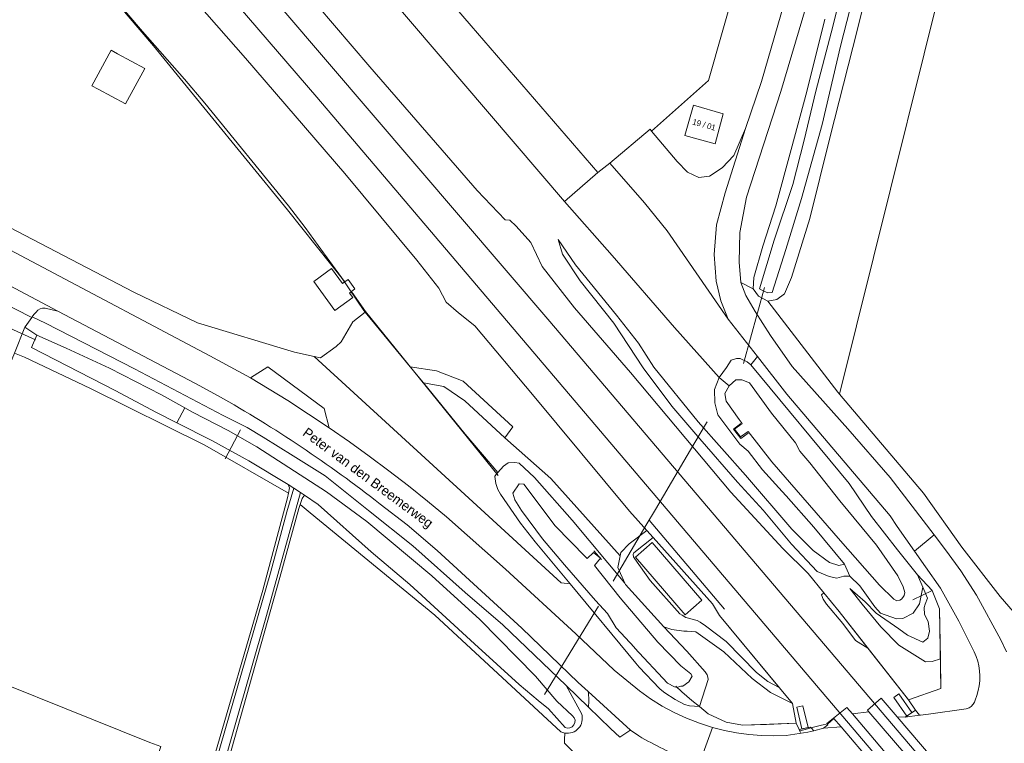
# Model space of a CAD drawing. Header units: metres. Extents: x 151448 to 154749, y 463108 to 465296.
# Tile 16 of 256: x 151772 to 151899, y 464185 to 464279. Entities that reach past the tile are written whole.
import ezdxf
from ezdxf.enums import TextEntityAlignment as Align

# ---------------------------------------------------------------- set-up
doc = ezdxf.new("R2010")
doc.units = ezdxf.units.M
for name, color, linetype, lineweight in [('B-PV-AM-AS_SPOOR_TREIN-G', 253, 'Continuous', 9), ('B-PV-GR-GRAS-GV', 253, 'Continuous', 9), ('B-PV-GR-GROENVOORZIENING-GV', 253, 'Continuous', 9), ('B-PV-GR-HOUTWAL-GV', 253, 'Continuous', 9), ('B-PV-GR-STRUIK-GV', 253, 'Continuous', 9), ('B-PV-GW-TALUD_KRUIN-G', 253, 'Continuous', 9), ('B-PV-IE-TERREINAFSCHEIDING_KUNSTMATIG_HEKWERK-G', 253, 'Continuous', 9), ('B-PV-IE-TERREINAFSCHEIDING_KUNSTMATIG_MUUR-G', 253, 'Continuous', 9), ('B-PV-KW-KUNSTWERK_DUIKER-G', 253, 'Continuous', 9), ('B-PV-KW-KUNSTWERK_STUW-G', 253, 'Continuous', 9), ('B-PV-OG-BEBOUWING-GV', 1, 'Continuous', 9), ('B-PV-OG-BEBOUWING-T18', 2, 'Continuous', 9), ('B-PV-OG-BEBOUWING_LUIFEL-GV', 1, 'Continuous', 9), ('B-PV-OG-TERREIN_BEGROEID-GV', 253, 'Continuous', 9), ('B-PV-OG-TERREIN_ERF-GV', 253, 'Continuous', 9), ('B-PV-OG-TERREIN_OEVER-GV', 253, 'Continuous', 9), ('B-PV-OG-TOPOGRAFIE-T18', 2, 'Continuous', 9), ('B-PV-OG-WATER-GV', 253, 'Continuous', 9), ('B-PV-OG-WATER_SLOOT-GV', 253, 'Continuous', 9), ('B-PV-VH-GESLOTENVERHARDING-GV', 253, 'Continuous', 9), ('B-PV-VH-GESLOTENVERHARDING_ASFALT-GV', 253, 'Continuous', 9), ('B-PV-VH-HALFVERHARDING-GV', 253, 'Continuous', 9), ('B-PV-VH-OPENVERHARDING-GV', 253, 'Continuous', 9), ('B-PV-VH-OPENVERHARDING_BETONSTRAATSTEEN-GV', 253, 'Continuous', 9), ('B-PV-VH-ROOSTER-GV', 253, 'Continuous', 9)]:
    doc.layers.add(name, color=color, linetype=linetype, lineweight=lineweight)
doc.styles.add('Drong', font='txt', dxfattribs={"height": 1.8})

msp = doc.modelspace()

# ---------------------------------------------------------------- linework, layer by layer
at = {"layer": 'B-PV-AM-AS_SPOOR_TREIN-G', "flags": 128}
for points in [[(151645.884, 464467.578), (151661.406, 464449.2), (151694.565, 464410.444), (151701.36, 464402.353), (151720.084, 464380.436), (151751.119, 464343.821), (151769.439, 464322.479), (151776.325, 464314.282), (151789.488, 464299.025), (151805.409, 464280.142), (151839.991, 464239.747), (151962.288, 464095.963), (152000.203, 464051.449), (152004.937, 464045.994), (152099.245, 463935.178), (152113.275, 463918.806), (152192.056, 463826.252), (152198.981, 463818.219), (152206.172, 463809.67), (152217.481, 463796.517), (152235.051, 463775.752), (152269.401, 463735.426)], [(151644.553, 464462.844), (151701.747, 464395.479), (151755.549, 464332.581), (151772.796, 464312.161), (151785.403, 464297.441), (151799.777, 464280.458), (151809.923, 464268.697), (151885.064, 464180.273), (151911.616, 464149.249), (151919.572, 464139.803), (151927.163, 464130.999), (151964.425, 464087.093), (151983.91, 464064.333), (152073.17, 463959.483), (152088.538, 463941.538), (152100.135, 463927.853), (152106.42, 463920.58), (152112.16, 463913.723), (152206.668, 463802.941), (152238.761, 463765.163), (152266.481, 463732.854)]]:
    msp.add_lwpolyline(points, dxfattribs=at)
at = {"layer": 'B-PV-GR-GRAS-GV', "flags": 128}
for points in [[(151787.415, 464327.264), (151777.367, 464339.167), (151776.608, 464336.108), (151774.382, 464334.252), (151786.122, 464320.714), (151792.534, 464313.181), (151818.971, 464282.078), (151841.89, 464255.226), (151846.199, 464258.969), (151829.86, 464277.876), (151811.429, 464299.318), (151798.953, 464313.915), (151794.421, 464319.158), (151793.779, 464319.901)], [(151878.704, 464206.897), (151878.022, 464208.454), (151877.308, 464208.272), (151876.088, 464208.691), (151873.97, 464210.243), (151871.208, 464212.994), (151865.263, 464219.923), (151859.122, 464226.82), (151853.399, 464233.877), (151851.426, 464236.986), (151848.612, 464240.581), (151843.321, 464247.07), (151841.081, 464250.339), (151841.643, 464248.442), (151843.928, 464245.026), (151848.241, 464239.532), (151852.041, 464233.77), (151855.748, 464228.821), (151859.362, 464224.649), (151864.232, 464219.031), (151867.531, 464215.412), (151871.169, 464211.039), (151874.485, 464207.501), (151876.037, 464206.877), (151877.046, 464206.669), (151877.953, 464206.921)], [(151823.717, 464231.834), (151829.059, 464225.227), (151833.306, 464220.275), (151834.041, 464221.093), (151834.641, 464221.515), (151835.481, 464221.555), (151836.024, 464221.48), (151838.015, 464219.632), (151842.9, 464214.14), (151849.657, 464205.996), (151848.788, 464208.029), (151849.086, 464209.552), (151840.123, 464219.501), (151834.195, 464224.736), (151829.018, 464229.533), (151826.329, 464231.362)], [(151888.336, 464201.987), (151888.818, 464201.07), (151888.997, 464199.824), (151888.765, 464198.934), (151888.144, 464198.421), (151886.172, 464199.306), (151885.02, 464200.11), (151882.092, 464202.147), (151880.712, 464203.594), (151878.72, 464205.326), (151880.3, 464203.307), (151882.714, 464200.396), (151885.056, 464198.034), (151888.475, 464195.867), (151889.346, 464195.891), (151890.395, 464196.241), (151890.285, 464202.714), (151889.319, 464205.052), (151887.433, 464207.106), (151888.116, 464205.493), (151888.715, 464204.081), (151888.424, 464203.301), (151888.31, 464202.865)]]:
    msp.add_lwpolyline(points, close=True, dxfattribs=at)
for points in [[(151882.031, 464286.76), (151879.107, 464275.08), (151876.138, 464263.465), (151873.533, 464253.05), (151871.168, 464245.442), (151870.271, 464243.314), (151869.286, 464242.586), (151868.139, 464242.382), (151877.162, 464230.638), (151877.373, 464230.39), (151894.879, 464300.78)], [(151894.879, 464300.78), (151877.373, 464230.39), (151888.234, 464217.61), (151893.179, 464210.672), (151898.112, 464204.294), (151901.75, 464200.058), (151905.001, 464196.608), (151908.395, 464193.956), (151908.823, 464193.622), (151912.188, 464191.612), (151915.58, 464189.673), (151926.416, 464186.201), (151934.959, 464183.841), (151935.066, 464183.811), (151946.841, 464181.477), (151965.981, 464177.816), (151981.79, 464174.622), (151993.049, 464172.702), (151997.671, 464186.855), (151994.368, 464191.812), (151940.685, 464208.635), (151958.468, 464276.074), (151947.258, 464280.17)], [(151779.107, 464286.948), (151787.451, 464277.172), (151792.873, 464271.003), (151795.466, 464267.903), (151806.29, 464254.666), (151808.414, 464251.892), (151810.103, 464249.578), (151813.13, 464245.431), (151816.01, 464241.181), (151816.173, 464240.983), (151821.99, 464233.928), (151821.991, 464233.928), (151825.363, 464233.405), (151828.816, 464232.059), (151835.224, 464226.185), (151834.195, 464224.736), (151840.123, 464219.501), (151849.086, 464209.552), (151849.17, 464209.979), (151850.22, 464211.068), (151852.531, 464212.788), (151850.284, 464215.288), (151837.755, 464230.36), (151830.299, 464239.185), (151828.201, 464240.861), (151826.623, 464242.264), (151825.662, 464244.054), (151822.831, 464247.656), (151813.562, 464258.861), (151800.708, 464273.727), (151784.807, 464291.874)], [(151809.917, 464280.618), (151816.756, 464272.613), (151830.609, 464256.666), (151834.244, 464252.885), (151834.83, 464252.844), (151835.642, 464252.074), (151837.535, 464249.944), (151839.027, 464246.837), (151843.18, 464241.544), (151850.423, 464233.168), (151863.376, 464217.762), (151870.06, 464210.468), (151873.34, 464207.238), (151875.352, 464204.782), (151877.321, 464202.378), (151881.053, 464197.63), (151886.282, 464190.976), (151890.459, 464192.44), (151890.395, 464196.241), (151889.346, 464195.891), (151888.475, 464195.867), (151885.056, 464198.034), (151882.714, 464200.396), (151880.3, 464203.307), (151878.72, 464205.326), (151880.712, 464203.594), (151882.092, 464202.147), (151885.02, 464200.11), (151886.172, 464199.306), (151888.144, 464198.421), (151888.765, 464198.934), (151888.997, 464199.824), (151888.818, 464201.07), (151888.336, 464201.987), (151888.31, 464202.865), (151888.424, 464203.301), (151888.715, 464204.081), (151888.116, 464205.493), (151887.72, 464203.333), (151886.876, 464202.127), (151885.533, 464201.459), (151884.741, 464201.422), (151882.67, 464202.159), (151881.945, 464202.945), (151880.018, 464205.688), (151878.704, 464206.897), (151877.953, 464206.921), (151877.046, 464206.669), (151876.037, 464206.877), (151874.485, 464207.501), (151871.169, 464211.039), (151867.531, 464215.412), (151864.232, 464219.031), (151859.362, 464224.649), (151855.748, 464228.821), (151852.041, 464233.77), (151848.241, 464239.532), (151843.928, 464245.026), (151841.643, 464248.442), (151841.081, 464250.339), (151843.321, 464247.07), (151848.612, 464240.581), (151851.426, 464236.986), (151853.399, 464233.877), (151859.122, 464226.82), (151865.263, 464219.923), (151871.208, 464212.994), (151873.97, 464210.243), (151876.088, 464208.691), (151877.308, 464208.272), (151878.022, 464208.454), (151874.065, 464213.249), (151870.493, 464217.273), (151869.982, 464217.849), (151867.448, 464220.631), (151865.597, 464223.035), (151864.534, 464223.958), (151861.692, 464227.739), (151861.306, 464229.26), (151861.243, 464230.976), (151861.838, 464232.559), (151856.105, 464238.987), (151848.062, 464248.258), (151841.89, 464255.226), (151818.971, 464282.078)], [(151771.522, 464097.109), (151781.913, 464131.038), (151784.476, 464140.001), (151785.393, 464143.207), (151789.668, 464158.386), (151795.147, 464178.331), (151796.459, 464182.834), (151802.958, 464205.129), (151806.166, 464217.02), (151806.281, 464217.599), (151795.465, 464223.816), (151780.71, 464231.104), (151772.203, 464235.145), (151770.913, 464235.679)], [(151841.405, 464186.851), (151825.142, 464201.873), (151809.067, 464215.103), (151807.781, 464216.139), (151807.605, 464215.633), (151805.142, 464206.752), (151796.543, 464176.193), (151786.354, 464139.589), (151781.693, 464122.955), (151773.584, 464095.929), (151769.311, 464077.973)], [(151759.045, 464197.237), (151788.372, 464185.448), (151789.797, 464184.93), (151783.33, 464165.031), (151784.746, 464164.677), (151785.886, 464164.354), (151778.2, 464142.4), (151771.544, 464124.289)], [(151734.619, 463961.658), (151772.517, 463949.67), (151783.433, 463946.211), (151783.72, 463947.508), (151783.296, 463948.313), (151785.518, 463957.43), (151797.683, 463999.869), (151801.118, 464012.118), (151828.303, 464112.564), (151846.007, 464178.19), (151846.93, 464180.983), (151844.881, 464182.376), (151844.416, 464182.839), (151842.357, 464184.893), (151841.876, 464185.373), (151841.897, 464185.869), (151841.931, 464186.679)]]:
    msp.add_lwpolyline(points, dxfattribs=at)
at = {"layer": 'B-PV-GR-GRAS-GV'}
msp.add_lwpolyline([(151841.931, 464186.679, -0.0708822), (151841.405, 464186.851)], format="xyb", dxfattribs=at)
at = {"layer": 'B-PV-GR-GROENVOORZIENING-GV', "flags": 128}
for points in [[(151877.989, 464309.332), (151881.961, 464324.934), (151884.812, 464337.497), (151904.073, 464407.391), (151904.513, 464409.011), (151900.369, 464412.453), (151893.68, 464390.239), (151884.084, 464355.697), (151872.587, 464314.406), (151864.168, 464283.884), (151860.496, 464270.83), (151853.135, 464264.326), (151856.42, 464260.405), (151857.759, 464259.043), (151859.216, 464258.332), (151860.614, 464258.521), (151862.254, 464259.588), (151863.764, 464261.179), (151865.254, 464264.672), (151867.32, 464270.697), (151873.63, 464292.551)], [(151858.533, 464267.646), (151862.381, 464266.556), (151861.319, 464262.671), (151857.425, 464263.735)], [(151842.603, 464205.916), (151838.095, 464211.327), (151836.209, 464213.755), (151833.649, 464217.472), (151833.3, 464218.104), (151833.034, 464218.882), (151832.917, 464219.762), (151832.913, 464219.796), (151833.306, 464220.275), (151829.059, 464225.227), (151823.717, 464231.834), (151821.991, 464233.928), (151821.99, 464233.928), (151816.173, 464240.983), (151814.568, 464239.721), (151813.068, 464237.129), (151812.424, 464236.522), (151810.413, 464235.076), (151809.604, 464235.253), (151830.054, 464216.506), (151841.454, 464206.056)], [(151887.069, 464210.131), (151884.825, 464213.321), (151883.927, 464214.697), (151870.57, 464230.375), (151866.796, 464235.228), (151865.935, 464234.161), (151878.632, 464218.881), (151881.52, 464214.614), (151884.868, 464210.299), (151887.433, 464207.106), (151889.319, 464205.052), (151890.285, 464202.714), (151890.395, 464196.241), (151890.459, 464192.44), (151886.282, 464190.976), (151887.201, 464189.629), (151887.687, 464188.967), (151887.832, 464188.986), (151888.88, 464189.13), (151893.719, 464189.796), (151893.856, 464189.835), (151893.988, 464189.887), (151894.116, 464189.95), (151894.237, 464190.025), (151894.351, 464190.11), (151894.457, 464190.205), (151894.554, 464190.309), (151894.641, 464190.422), (151894.717, 464190.542), (151894.783, 464190.668), (151894.836, 464190.8), (151894.878, 464190.936), (151895.109, 464191.535), (151895.289, 464192.151), (151895.415, 464192.78), (151895.487, 464193.418), (151895.504, 464194.059), (151895.466, 464194.7), (151895.374, 464195.335), (151895.228, 464195.959), (151895.029, 464196.569), (151894.778, 464197.16), (151892.786, 464201.131), (151890.394, 464205.361), (151888.473, 464208.136)], [(151849.657, 464205.996), (151849.773, 464205.857), (151854.708, 464200.365), (151855.743, 464200.032), (151857.27, 464199.84), (151857.715, 464199.811), (151858.824, 464199.737), (151862.471, 464197.146), (151866.115, 464193.737), (151868.485, 464191.918), (151871.313, 464190.5), (151869.605, 464192.557), (151868.147, 464193.347), (151866.687, 464194.511), (151862.758, 464198.488), (151860.088, 464200.525), (151859.39, 464200.98), (151859.033, 464201.18), (151857.535, 464201.586), (151857.063, 464201.873), (151856.754, 464202.053), (151852.948, 464206.344), (151850.963, 464209.139), (151850.806, 464209.402), (151850.762, 464209.727), (151850.823, 464209.918), (151853.313, 464211.918), (151852.531, 464212.788), (151850.22, 464211.068), (151849.17, 464209.979), (151849.086, 464209.552), (151848.788, 464208.029)], [(151869.605, 464192.557), (151861.892, 464201.846), (151861.012, 464203.352), (151853.313, 464211.918), (151850.823, 464209.918), (151850.762, 464209.727), (151850.806, 464209.402), (151850.963, 464209.139), (151852.948, 464206.344), (151856.754, 464202.053), (151857.063, 464201.873), (151857.535, 464201.586), (151859.033, 464201.18), (151859.39, 464200.98), (151860.088, 464200.525), (151862.758, 464198.488), (151866.687, 464194.511), (151868.147, 464193.347)], [(151859.635, 464203.801), (151857.47, 464201.938), (151851.045, 464209.381), (151853.198, 464211.248)], [(151875.352, 464204.782), (151875.073, 464204.517), (151875.261, 464203.947), (151875.712, 464203.3), (151877.822, 464200.825), (151879.451, 464198.602), (151881.053, 464197.63), (151877.321, 464202.378)], [(151867.962, 464187.804), (151871.777, 464187.937), (151871.313, 464190.5), (151868.485, 464191.918), (151866.115, 464193.737), (151862.471, 464197.146), (151858.824, 464199.737), (151857.715, 464199.811), (151857.27, 464199.84), (151855.743, 464200.032), (151854.708, 464200.365), (151857.66, 464197.237), (151860.048, 464194.558), (151860.282, 464194.207), (151860.393, 464193.892), (151860.427, 464193.569), (151859.312, 464190.108), (151860.418, 464189.172), (151862.773, 464188.097), (151864.876, 464187.696)]]:
    msp.add_lwpolyline(points, close=True, dxfattribs=at)
for points in [[(151751.61, 464258.891), (151796.134, 464235.346), (151801.376, 464232.503), (151803.62, 464233.92), (151810.862, 464228.538), (151811.535, 464226.056), (151814.13, 464224.238), (151816.696, 464222.38), (151819.234, 464220.484), (151821.743, 464218.549), (151824.222, 464216.576), (151826.67, 464214.566), (151834.272, 464207.799), (151843.357, 464199.459), (151848.309, 464194.796), (151851.569, 464192.112), (151853.006, 464191.091), (151854.504, 464190.161), (151856.056, 464189.324), (151857.657, 464188.585), (151859.3, 464187.945), (151860.98, 464187.408), (151862.534, 464187.01), (151864.109, 464186.7), (151865.698, 464186.479), (151867.297, 464186.347), (151868.901, 464186.305), (151870.505, 464186.352), (151873.274, 464186.774), (151874.053, 464186.964), (151873.756, 464187.316), (151873.645, 464187.449), (151873.642, 464187.452), (151872.166, 464187.133), (151871.777, 464187.937), (151867.962, 464187.804), (151864.876, 464187.696), (151862.773, 464188.097), (151860.418, 464189.172), (151859.312, 464190.108), (151858.038, 464190.194), (151857.359, 464190.382), (151856.152, 464190.987), (151854.819, 464191.886), (151854.24, 464192.337), (151854.144, 464192.412), (151851.547, 464195.179), (151851.115, 464195.698), (151842.603, 464205.916), (151841.454, 464206.056), (151830.054, 464216.506), (151809.604, 464235.253), (151807.03, 464235.817), (151794.515, 464239.595), (151786.3, 464243.565), (151762.172, 464256.108)], [(151773.696, 464240.973), (151773.411, 464240.653), (151773.206, 464240.367), (151774.897, 464239.549), (151786.401, 464233.664), (151797.827, 464227.632), (151800.94, 464226.075), (151803.016, 464224.83), (151806.857, 464222.442), (151811.008, 464219.848), (151816.613, 464215.385), (151822.321, 464210.818), (151829.067, 464204.798), (151833.946, 464200.646), (151842.098, 464192.808), (151844.996, 464190.022)], [(151797.218, 464230.169), (151794.27, 464231.778), (151776.523, 464241.095), (151774.852, 464241.49)], [(151844.956, 464192.042), (151843.672, 464193.219), (151836.366, 464200.191), (151825.442, 464210.245), (151821.577, 464213.52), (151818.086, 464216.215)]]:
    msp.add_lwpolyline(points, dxfattribs=at)
at = {"layer": 'B-PV-GR-GROENVOORZIENING-GV'}
for points in [[(151774.852, 464241.49, 0.2566536), (151773.696, 464240.973)], [(151818.086, 464216.215, 0.0376746), (151797.218, 464230.169)], [(151844.996, 464190.022, 0.0425772), (151844.956, 464192.042)]]:
    msp.add_lwpolyline(points, format="xyb", dxfattribs=at)
at = {"layer": 'B-PV-GR-HOUTWAL-GV', "flags": 128}
msp.add_lwpolyline([(151863.022, 464240.081), (151855.159, 464251.436), (151852.197, 464255.059), (151847.746, 464260.193), (151846.199, 464258.969), (151841.89, 464255.226), (151848.062, 464248.258), (151856.105, 464238.987), (151861.838, 464232.559), (151862.787, 464233.807), (151863.407, 464234.774), (151864.073, 464235.008), (151864.557, 464234.978), (151865.46, 464234.573), (151865.935, 464234.161), (151866.796, 464235.228)], close=True, dxfattribs=at)
at = {"layer": 'B-PV-GR-STRUIK-GV', "flags": 128}
msp.add_lwpolyline([(151821.991, 464233.928), (151823.717, 464231.834), (151826.329, 464231.362), (151829.018, 464229.533), (151834.195, 464224.736), (151835.224, 464226.185), (151828.816, 464232.059), (151825.363, 464233.405)], close=True, dxfattribs=at)
at = {"layer": 'B-PV-GW-TALUD_KRUIN-G', "flags": 128}
for points in [[(151841.081, 464250.339), (151841.643, 464248.442), (151843.928, 464245.026), (151848.241, 464239.532), (151852.041, 464233.77), (151855.748, 464228.821), (151859.362, 464224.649), (151864.232, 464219.031), (151867.531, 464215.412), (151871.169, 464211.039), (151874.485, 464207.501), (151876.037, 464206.877), (151877.046, 464206.669), (151877.953, 464206.921), (151878.704, 464206.897)], [(151869.605, 464192.557), (151868.147, 464193.347), (151866.687, 464194.511), (151862.758, 464198.488), (151860.088, 464200.525), (151859.39, 464200.98), (151859.033, 464201.18), (151857.535, 464201.586), (151857.063, 464201.873), (151856.754, 464202.053), (151852.948, 464206.344), (151850.963, 464209.139), (151850.806, 464209.402), (151850.762, 464209.727), (151850.823, 464209.918), (151853.313, 464211.918)], [(151887.433, 464207.106), (151888.116, 464205.493), (151888.715, 464204.081), (151888.424, 464203.301), (151888.31, 464202.865), (151888.336, 464201.987)]]:
    msp.add_lwpolyline(points, dxfattribs=at)
at = {"layer": 'B-PV-IE-TERREINAFSCHEIDING_KUNSTMATIG_HEKWERK-G', "flags": 128}
for points in [[(151813.551, 464244.865), (151806.155, 464254.183), (151795.754, 464266.89), (151788.851, 464275.324), (151785.597, 464279.142), (151776.652, 464289.792), (151771.21, 464296.345), (151756.291, 464313.531), (151750.626, 464319.838), (151742.646, 464329.092), (151727.366, 464346.331), (151721.437, 464354.152), (151705.681, 464372.945), (151697.35, 464382.612), (151693.936, 464386.694), (151687.063, 464395.251)], [(151841.89, 464255.226), (151818.971, 464282.078), (151792.534, 464313.181), (151786.122, 464320.714), (151772.674, 464336.222), (151773.041, 464337.725)], [(151863.163, 464231.449), (151861.838, 464232.559), (151856.105, 464238.987), (151848.062, 464248.258), (151841.89, 464255.226)], [(151814.484, 464243.512), (151816.196, 464241.031), (151833.342, 464219.917)], [(151862.531, 464202.658), (151852.815, 464214.121)], [(151889.319, 464205.052), (151890.285, 464202.714), (151890.459, 464192.44), (151886.282, 464190.976), (151877.321, 464202.378)], [(151889.319, 464205.052), (151886.835, 464203.878)], [(151871.777, 464187.937), (151871.313, 464190.5), (151861.892, 464201.846)], [(151859.312, 464190.108), (151858.317, 464190.866), (151857.028, 464192.013), (151856.261, 464192.709)], [(151871.777, 464187.937), (151864.876, 464187.696), (151862.773, 464188.097), (151860.418, 464189.172), (151859.312, 464190.108)], [(151871.777, 464187.937), (151872.166, 464187.133), (151872.35, 464186.752)]]:
    msp.add_lwpolyline(points, dxfattribs=at)
at = {"layer": 'B-PV-IE-TERREINAFSCHEIDING_KUNSTMATIG_MUUR-G', "flags": 128}
for points in [[(151864.65, 464226.588), (151863.688, 464225.874), (151864.628, 464224.658), (151865.594, 464225.367)], [(151846.678, 464209.085), (151845.666, 464210.183)], [(151872.288, 464186.976), (151874.025, 464187.454), (151875.073, 464187.707), (151875.865, 464187.867), (151876.616, 464188.495)]]:
    msp.add_lwpolyline(points, dxfattribs=at)
at = {"layer": 'B-PV-KW-KUNSTWERK_DUIKER-G', "flags": 128}
for points in [[(151864.999, 464234.337), (151867.703, 464244.132)], [(151766.504, 464240.614), (151773.621, 464237.397)], [(151848.17, 464206.254), (151852.389, 464213.446), (151853.623, 464215.532), (151855.706, 464219.055), (151858.164, 464223.211), (151860.216, 464226.679), (151860.288, 464226.799)], [(151839.298, 464191.632), (151846.277, 464203.045)]]:
    msp.add_lwpolyline(points, dxfattribs=at)
at = {"layer": 'B-PV-KW-KUNSTWERK_STUW-G', "flags": 128}
msp.add_lwpolyline([(151800.1, 464225.781), (151798.121, 464222.028)], dxfattribs=at)
at = {"layer": 'B-PV-OG-BEBOUWING-GV', "flags": 128}
for points in [[(151781.729, 464269.728), (151785.238, 464267.828), (151787.714, 464272.398), (151784.204, 464274.298), (151783.391, 464274.738), (151780.916, 464270.168)], [(151857.425, 464263.735), (151861.319, 464262.671), (151862.381, 464266.556), (151858.533, 464267.646)]]:
    msp.add_lwpolyline(points, close=True, dxfattribs=at)
at = {"layer": 'B-PV-OG-BEBOUWING_LUIFEL-GV', "flags": 128}
msp.add_lwpolyline([(151813.249, 464244.662), (151811.84, 464246.593), (151809.523, 464244.901), (151812.254, 464241.16), (151814.571, 464242.852), (151814.144, 464243.436), (151814.852, 464243.953), (151813.957, 464245.179)], close=True, dxfattribs=at)
at = {"layer": 'B-PV-OG-TERREIN_BEGROEID-GV', "flags": 128}
for points in [[(151851.504, 464186.307), (151850.421, 464187.036), (151850.395, 464187.06), (151850.304, 464186.997), (151849.043, 464186.13), (151847.849, 464187.279), (151844.996, 464190.022), (151842.098, 464192.808), (151844.111, 464189.135)], [(151841.931, 464186.679), (151841.897, 464185.869), (151841.876, 464185.373), (151842.357, 464184.893), (151844.416, 464182.839), (151844.881, 464182.376), (151846.93, 464180.983)]]:
    msp.add_lwpolyline(points, dxfattribs=at)
at = {"layer": 'B-PV-OG-TERREIN_BEGROEID-GV'}
for points in [[(151844.111, 464189.135, -0.5577582), (151841.931, 464186.679)], [(151857.86, 464183.212, -0.0388439), (151851.504, 464186.307)]]:
    msp.add_lwpolyline(points, format="xyb", dxfattribs=at)
at = {"layer": 'B-PV-OG-TERREIN_ERF-GV', "flags": 128}
for points in [[(151811.429, 464299.318), (151829.86, 464277.876), (151846.199, 464258.969), (151847.746, 464260.193), (151852.928, 464264.573), (151853.135, 464264.326), (151860.496, 464270.83), (151864.168, 464283.884)], [(151762.172, 464256.108), (151786.3, 464243.565), (151794.515, 464239.595), (151807.03, 464235.817), (151809.604, 464235.253), (151810.413, 464235.076), (151812.424, 464236.522), (151813.068, 464237.129), (151814.568, 464239.721), (151816.173, 464240.983), (151816.01, 464241.181), (151813.13, 464245.431), (151810.103, 464249.578), (151808.414, 464251.892), (151806.29, 464254.666), (151795.466, 464267.903), (151792.873, 464271.003), (151787.451, 464277.172), (151779.107, 464286.948)], [(151771.544, 464124.289), (151778.2, 464142.4), (151785.886, 464164.354), (151784.746, 464164.677), (151783.33, 464165.031), (151789.797, 464184.93), (151788.372, 464185.448), (151759.045, 464197.237)]]:
    msp.add_lwpolyline(points, dxfattribs=at)
msp.add_lwpolyline([(151781.729, 464269.728), (151780.916, 464270.168), (151783.391, 464274.738), (151784.204, 464274.298), (151787.714, 464272.398), (151785.238, 464267.828)], close=True, dxfattribs=at)
at = {"layer": 'B-PV-OG-TERREIN_OEVER-GV', "flags": 128}
for points in [[(151879.581, 464283.361), (151877.505, 464275.253), (151875.147, 464265.168), (151872.495, 464255.646), (151870.437, 464249.043), (151868.693, 464243.513), (151868.133, 464243.476), (151867.533, 464243.699), (151867.063, 464243.963), (151868.945, 464250.266), (151871.354, 464257.424), (151872.799, 464263.13), (151874.338, 464269.481), (151876.321, 464276.988), (151879.122, 464288.187)], [(151875.473, 464278.748), (151873.167, 464269.442), (151871.156, 464261.935), (151869.166, 464254.668), (151867.477, 464249.491), (151866.305, 464245.43), (151866.251, 464243.973), (151866.935, 464243.009), (151868.139, 464242.382), (151869.286, 464242.586), (151870.271, 464243.314), (151871.168, 464245.442), (151873.533, 464253.05), (151876.138, 464263.465), (151879.107, 464275.08), (151882.031, 464286.76)], [(151844.111, 464189.135), (151842.098, 464192.808), (151833.946, 464200.646), (151829.067, 464204.798), (151822.321, 464210.818), (151816.613, 464215.385), (151811.008, 464219.848), (151806.857, 464222.442), (151803.016, 464224.83), (151800.94, 464226.075), (151797.827, 464227.632), (151786.401, 464233.664), (151774.897, 464239.549), (151773.206, 464240.367), (151773.139, 464240.273), (151772.27, 464239.059), (151772.252, 464239.014), (151773.812, 464237.995), (151777.59, 464236.335), (151783.183, 464233.746), (151789.877, 464230.282), (151792.876, 464228.61), (151793.872, 464228.055), (151798.49, 464225.722), (151802.173, 464223.608), (151811.196, 464217.796), (151816.387, 464213.981), (151824.76, 464206.966), (151830.945, 464201.32), (151838.166, 464194.021), (151840.896, 464190.804), (151842.925, 464188.908)], [(151769.948, 464087.82), (151772.05, 464096.887), (151773, 464100.897), (151778.194, 464117.461), (151786.279, 464145.169), (151795.898, 464179.517), (151803.95, 464207.329), (151806.066, 464215.192), (151806.942, 464218.284), (151806.227, 464218.755), (151806.419, 464218.297), (151806.281, 464217.599), (151806.166, 464217.02), (151802.958, 464205.129), (151796.459, 464182.834), (151795.147, 464178.331), (151789.668, 464158.386), (151785.393, 464143.207), (151784.476, 464140.001), (151781.913, 464131.038), (151771.522, 464097.109)], [(151841.962, 464187.413), (151839.825, 464189.816), (151838.488, 464190.882), (151836.048, 464192.939), (151830.258, 464198.203), (151821.945, 464205.834), (151816.947, 464210.063), (151810.095, 464216.165), (151808.351, 464217.356), (151808.054, 464216.926), (151807.781, 464216.139), (151809.067, 464215.103), (151825.142, 464201.873), (151841.405, 464186.851)]]:
    msp.add_lwpolyline(points, dxfattribs=at)
for points in [[(151806.227, 464218.755), (151801.153, 464221.806), (151796.376, 464224.408), (151791.865, 464226.696), (151789.253, 464228.02), (151783.889, 464230.846), (151773.089, 464236.401), (151773.812, 464237.995), (151772.252, 464239.014), (151770.913, 464235.679), (151772.203, 464235.145), (151780.71, 464231.104), (151795.465, 464223.816), (151806.281, 464217.599), (151806.419, 464218.297)], [(151878.704, 464206.897), (151880.018, 464205.688), (151881.945, 464202.945), (151882.67, 464202.159), (151884.741, 464201.422), (151885.533, 464201.459), (151886.876, 464202.127), (151887.72, 464203.333), (151888.116, 464205.493), (151887.433, 464207.106), (151884.868, 464210.299), (151881.52, 464214.614), (151878.632, 464218.881), (151865.935, 464234.161), (151865.46, 464234.573), (151864.557, 464234.978), (151864.073, 464235.008), (151863.407, 464234.774), (151862.787, 464233.807), (151861.838, 464232.559), (151861.243, 464230.976), (151861.306, 464229.26), (151861.692, 464227.739), (151864.534, 464223.958), (151865.597, 464223.035), (151867.448, 464220.631), (151869.982, 464217.849), (151870.493, 464217.273), (151874.065, 464213.249), (151878.022, 464208.454)], [(151871.69, 464224.124), (151872.265, 464223.043), (151873.555, 464221.515), (151877.41, 464216.647), (151882.173, 464210.899), (151884.903, 464206.947), (151885.6, 464205.529), (151885.792, 464204.806), (151885.728, 464204.401), (151885.571, 464204.166), (151885.388, 464203.96), (151885.182, 464203.8), (151884.78, 464203.732), (151884.377, 464203.93), (151882.532, 464205.755), (151877.503, 464211.456), (151868.64, 464221.677), (151865.601, 464225.589), (151864.586, 464224.892), (151863.845, 464225.857), (151864.814, 464226.601), (151864.427, 464227.1), (151862.776, 464229.483), (151862.59, 464230.466), (151863.163, 464231.449), (151864.017, 464232.237), (151864.791, 464232.248), (151865.762, 464231.856), (151868.601, 464227.947)], [(151849.657, 464205.996), (151842.9, 464214.14), (151838.015, 464219.632), (151836.024, 464221.48), (151835.481, 464221.555), (151834.641, 464221.515), (151834.041, 464221.093), (151833.306, 464220.275), (151832.913, 464219.796), (151832.917, 464219.762), (151833.034, 464218.882), (151833.3, 464218.104), (151833.649, 464217.472), (151836.209, 464213.755), (151838.095, 464211.327), (151842.603, 464205.916), (151851.115, 464195.698), (151851.547, 464195.179), (151854.144, 464192.412), (151854.24, 464192.337), (151854.819, 464191.886), (151856.152, 464190.987), (151857.359, 464190.382), (151858.038, 464190.194), (151859.312, 464190.108), (151860.427, 464193.569), (151860.393, 464193.892), (151860.282, 464194.207), (151860.048, 464194.558), (151857.66, 464197.237), (151854.708, 464200.365), (151849.773, 464205.857)], [(151845.912, 464203.787), (151841.897, 464208.363), (151839.055, 464211.733), (151836.326, 464215.404), (151835.462, 464216.766), (151835.213, 464217.606), (151836.056, 464218.805), (151836.658, 464218.765), (151840.698, 464213.414), (151844.66, 464209.345), (151844.825, 464209.214), (151845.623, 464209.978), (151846.53, 464209.239), (151845.742, 464208.274), (151849.06, 464204.135), (151853.93, 464198.418), (151856.908, 464195.348), (151858.2, 464194.297), (151858.368, 464193.998), (151857.919, 464193.271), (151857.173, 464192.72), (151856.916, 464192.741), (151856.886, 464192.743), (151856.389, 464192.575), (151856.068, 464192.642), (151855.171, 464193.135), (151850.924, 464197.688), (151850.91, 464197.705), (151848.549, 464200.258), (151847.45, 464202.087)], [(151753.325, 464021.646), (151754.814, 464026.94), (151761.185, 464050.146), (151767.18, 464070.946), (151769.311, 464077.973), (151773.584, 464095.929), (151781.693, 464122.955), (151786.354, 464139.589), (151796.543, 464176.193), (151805.142, 464206.752), (151807.605, 464215.633), (151807.781, 464216.139), (151808.054, 464216.926), (151808.351, 464217.356), (151807.803, 464217.717), (151803.431, 464201.825), (151793.14, 464165.975), (151781.274, 464124.845), (151773.277, 464098.21), (151772.142, 464092.703), (151769.485, 464081.051), (151766.923, 464072.217), (151758.965, 464044.821), (151752.834, 464021.78)]]:
    msp.add_lwpolyline(points, close=True, dxfattribs=at)
at = {"layer": 'B-PV-OG-TERREIN_OEVER-GV'}
for points in [[(151841.931, 464186.679, 0.5577582), (151844.111, 464189.135)], [(151842.925, 464188.908, -0.899855), (151841.962, 464187.413)], [(151841.405, 464186.851, 0.0708822), (151841.931, 464186.679)]]:
    msp.add_lwpolyline(points, format="xyb", dxfattribs=at)
at = {"layer": 'B-PV-OG-WATER-GV', "flags": 128}
for points in [[(151877.503, 464211.456), (151882.532, 464205.755), (151884.377, 464203.93), (151884.78, 464203.732), (151885.182, 464203.8), (151885.388, 464203.96), (151885.571, 464204.166), (151885.728, 464204.401), (151885.792, 464204.806), (151885.6, 464205.529), (151884.903, 464206.947), (151882.173, 464210.899), (151877.41, 464216.647), (151873.555, 464221.515), (151872.265, 464223.043), (151871.69, 464224.124), (151868.601, 464227.947), (151865.762, 464231.856), (151864.791, 464232.248), (151864.017, 464232.237), (151863.163, 464231.449), (151862.59, 464230.466), (151862.776, 464229.483), (151864.427, 464227.1), (151864.814, 464226.601), (151863.845, 464225.857), (151864.586, 464224.892), (151865.601, 464225.589), (151868.64, 464221.677)], [(151850.91, 464197.705), (151850.924, 464197.688), (151855.171, 464193.135), (151856.068, 464192.642), (151856.389, 464192.575), (151856.886, 464192.743), (151856.916, 464192.741), (151857.173, 464192.72), (151857.919, 464193.271), (151858.368, 464193.998), (151858.2, 464194.297), (151856.908, 464195.348), (151853.93, 464198.418), (151849.06, 464204.135), (151845.742, 464208.274), (151846.53, 464209.239), (151845.623, 464209.978), (151844.825, 464209.214), (151844.66, 464209.345), (151840.698, 464213.414), (151836.658, 464218.765), (151836.056, 464218.805), (151835.213, 464217.606), (151835.462, 464216.766), (151836.326, 464215.404), (151839.055, 464211.733), (151841.897, 464208.363), (151845.912, 464203.787), (151847.45, 464202.087), (151848.549, 464200.258)]]:
    msp.add_lwpolyline(points, close=True, dxfattribs=at)
at = {"layer": 'B-PV-OG-WATER_SLOOT-GV', "flags": 128}
for points in [[(151879.122, 464288.187), (151876.321, 464276.988), (151874.338, 464269.481), (151872.799, 464263.13), (151871.354, 464257.424), (151868.945, 464250.266), (151867.063, 464243.963), (151867.533, 464243.699), (151868.133, 464243.476), (151868.693, 464243.513), (151870.437, 464249.043), (151872.495, 464255.646), (151875.147, 464265.168), (151877.505, 464275.253), (151879.581, 464283.361)], [(151842.925, 464188.908), (151840.896, 464190.804), (151838.166, 464194.021), (151830.945, 464201.32), (151824.76, 464206.966), (151816.387, 464213.981), (151811.196, 464217.796), (151802.173, 464223.608), (151798.49, 464225.722), (151793.872, 464228.055), (151792.876, 464228.61), (151791.865, 464226.696), (151796.376, 464224.408), (151801.153, 464221.806), (151806.227, 464218.755), (151806.942, 464218.284)], [(151806.942, 464218.284), (151807.803, 464217.717), (151808.351, 464217.356), (151810.095, 464216.165), (151816.947, 464210.063), (151821.945, 464205.834), (151830.258, 464198.203), (151836.048, 464192.939), (151838.488, 464190.882), (151839.825, 464189.816), (151841.962, 464187.413)]]:
    msp.add_lwpolyline(points, dxfattribs=at)
for points in [[(151792.876, 464228.61), (151789.877, 464230.282), (151783.183, 464233.746), (151777.59, 464236.335), (151773.812, 464237.995), (151773.089, 464236.401), (151783.889, 464230.846), (151789.253, 464228.02), (151791.865, 464226.696)], [(151751.554, 464022.129), (151752.834, 464021.78), (151758.965, 464044.821), (151766.923, 464072.217), (151769.485, 464081.051), (151772.142, 464092.703), (151773.277, 464098.21), (151781.274, 464124.845), (151793.14, 464165.975), (151803.431, 464201.825), (151807.803, 464217.717), (151806.942, 464218.284), (151806.066, 464215.192), (151803.95, 464207.329), (151795.898, 464179.517), (151786.279, 464145.169), (151778.194, 464117.461), (151773, 464100.897), (151772.05, 464096.887), (151769.948, 464087.82), (151763.674, 464064.265), (151756.088, 464037.84)]]:
    msp.add_lwpolyline(points, close=True, dxfattribs=at)
at = {"layer": 'B-PV-OG-WATER_SLOOT-GV'}
msp.add_lwpolyline([(151841.962, 464187.413, 0.899855), (151842.925, 464188.908)], format="xyb", dxfattribs=at)
at = {"layer": 'B-PV-VH-GESLOTENVERHARDING-GV', "flags": 128}
for points in [[(151876.413, 464291.754), (151869.808, 464269.446), (151865.392, 464255.792), (151864.537, 464251.23), (151864.425, 464247.426), (151864.626, 464244.801), (151866.251, 464243.973), (151866.305, 464245.43), (151867.477, 464249.491), (151869.166, 464254.668), (151871.156, 464261.935), (151873.167, 464269.442), (151875.473, 464278.748)], [(151901.75, 464200.058), (151898.112, 464204.294), (151893.179, 464210.672), (151888.234, 464217.61), (151877.373, 464230.39), (151877.162, 464230.638), (151868.139, 464242.382), (151866.935, 464243.009), (151866.251, 464243.973), (151864.626, 464244.801), (151865.293, 464243.106), (151866.488, 464241.067), (151868.494, 464237.959), (151871.284, 464233.959), (151878.465, 464225.9), (151883.931, 464219.622), (151889.579, 464212.225), (151891.169, 464210.143), (151893.045, 464207.622), (151895.072, 464204.447), (151898.181, 464198.684), (151898.94, 464197.164)]]:
    msp.add_lwpolyline(points, dxfattribs=at)
for points in [[(151889.337, 464183.505), (151884.834, 464188.762), (151882.778, 464191.162), (151881.006, 464189.643), (151881.185, 464189.425), (151887.532, 464182.002), (151888.783, 464180.538), (151890.601, 464182.028)], [(151879.062, 464189.143), (151878.344, 464189.979), (151876.623, 464188.601), (151877.576, 464187.483), (151881.699, 464182.647), (151882.119, 464182.155), (151884.442, 464179.43), (151886.091, 464180.816), (151885.425, 464181.629)], [(151879.062, 464189.143), (151885.425, 464181.629), (151887.532, 464182.002), (151881.185, 464189.425)], [(151885.871, 464188.726), (151887.687, 464188.967), (151887.201, 464189.629)], [(151875.734, 464187.905), (151875.883, 464187.743), (151875.31, 464187.305), (151877.576, 464187.483), (151876.623, 464188.601)]]:
    msp.add_lwpolyline(points, close=True, dxfattribs=at)
at = {"layer": 'B-PV-VH-GESLOTENVERHARDING_ASFALT-GV', "flags": 128}
for points in [[(151671.851, 464295.711), (151684.592, 464288.954), (151701.931, 464279.959), (151715.223, 464273.116), (151725.714, 464267.715), (151734.816, 464263.037), (151735.72, 464262.561), (151738.447, 464261.127), (151746.026, 464257.18), (151768.215, 464245.493), (151776.523, 464241.095), (151794.27, 464231.778), (151797.218, 464230.169)], [(151873.63, 464292.551), (151867.32, 464270.697), (151865.254, 464264.672), (151862.636, 464256.364), (151861.527, 464252.25), (151861.19, 464248.394), (151861.474, 464244.944), (151862.074, 464242.448), (151863.022, 464240.081), (151866.796, 464235.228), (151870.57, 464230.375), (151883.927, 464214.697), (151884.825, 464213.321), (151887.069, 464210.131), (151889.579, 464212.225), (151883.931, 464219.622), (151878.465, 464225.9), (151871.284, 464233.959), (151868.494, 464237.959), (151866.488, 464241.067), (151865.293, 464243.106), (151864.626, 464244.801), (151864.425, 464247.426), (151864.537, 464251.23), (151865.392, 464255.792), (151869.808, 464269.446), (151876.413, 464291.754)], [(151859.264, 464182.685), (151860.98, 464187.408), (151859.3, 464187.945), (151857.657, 464188.585), (151856.056, 464189.324), (151854.504, 464190.161), (151853.006, 464191.091), (151851.569, 464192.112), (151848.309, 464194.796), (151843.357, 464199.459), (151834.272, 464207.799), (151826.67, 464214.566), (151824.222, 464216.576), (151821.743, 464218.549), (151819.234, 464220.484), (151816.696, 464222.38), (151814.13, 464224.238), (151811.535, 464226.056), (151806.168, 464229.553), (151801.376, 464232.503), (151796.134, 464235.346), (151751.61, 464258.891)], [(151818.086, 464216.215), (151821.577, 464213.52), (151825.442, 464210.245), (151836.366, 464200.191), (151843.672, 464193.219), (151844.956, 464192.042), (151850.395, 464187.06), (151850.421, 464187.036), (151851.504, 464186.307)], [(151898.94, 464197.164), (151898.181, 464198.684), (151895.072, 464204.447), (151893.045, 464207.622), (151891.169, 464210.143), (151889.579, 464212.225), (151887.069, 464210.131), (151888.473, 464208.136), (151890.394, 464205.361), (151892.786, 464201.131), (151894.778, 464197.16), (151895.029, 464196.569), (151895.228, 464195.959), (151895.374, 464195.335), (151895.466, 464194.7), (151895.504, 464194.059), (151895.487, 464193.418), (151895.415, 464192.78), (151895.289, 464192.151), (151895.109, 464191.535), (151894.878, 464190.936), (151894.836, 464190.8), (151894.783, 464190.668), (151894.717, 464190.542), (151894.641, 464190.422), (151894.554, 464190.309), (151894.457, 464190.205), (151894.351, 464190.11), (151894.237, 464190.025), (151894.116, 464189.95), (151893.988, 464189.887), (151893.856, 464189.835), (151893.719, 464189.796), (151888.88, 464189.13), (151887.832, 464188.986), (151887.687, 464188.967), (151885.871, 464188.726), (151884.834, 464188.762), (151889.337, 464183.505)], [(151872.214, 464181.301), (151874.843, 464181.616), (151876.327, 464181.794), (151879.421, 464182.303), (151881.452, 464182.637), (151881.699, 464182.647), (151877.576, 464187.483), (151875.31, 464187.305), (151874.053, 464186.964), (151873.274, 464186.774), (151870.505, 464186.352), (151868.901, 464186.305), (151867.297, 464186.347), (151865.698, 464186.479), (151864.109, 464186.7), (151862.534, 464187.01), (151860.98, 464187.408), (151859.264, 464182.685)]]:
    msp.add_lwpolyline(points, dxfattribs=at)
msp.add_lwpolyline([(151773.139, 464240.273), (151768.875, 464242.446), (151768.834, 464242.248), (151768.573, 464241.419), (151764.388, 464228.151), (151750.773, 464183.734), (151746.525, 464169.562), (151750.212, 464168.448), (151754.94, 464183.414), (151759.045, 464197.237), (151767.883, 464226.996), (151770.028, 464233.477), (151770.913, 464235.679), (151772.252, 464239.014), (151772.27, 464239.059)], close=True, dxfattribs=at)
at = {"layer": 'B-PV-VH-GESLOTENVERHARDING_ASFALT-GV'}
for points in [[(151797.218, 464230.169, -0.0376746), (151818.086, 464216.215)], [(151851.504, 464186.307, 0.0388439), (151857.86, 464183.212)]]:
    msp.add_lwpolyline(points, format="xyb", dxfattribs=at)
at = {"layer": 'B-PV-VH-HALFVERHARDING-GV', "flags": 128}
msp.add_lwpolyline([(151784.807, 464291.874), (151800.708, 464273.727), (151813.562, 464258.861), (151822.831, 464247.656), (151825.662, 464244.054), (151826.623, 464242.264), (151828.201, 464240.861), (151830.299, 464239.185), (151837.755, 464230.36), (151850.284, 464215.288), (151852.531, 464212.788), (151853.313, 464211.918), (151861.012, 464203.352), (151861.892, 464201.846), (151869.605, 464192.557), (151871.313, 464190.5), (151871.777, 464187.937), (151872.166, 464187.133), (151873.642, 464187.452), (151873.645, 464187.449), (151873.756, 464187.316), (151874.053, 464186.964), (151875.31, 464187.305), (151875.883, 464187.743), (151875.734, 464187.905), (151876.623, 464188.601), (151878.344, 464189.979), (151879.062, 464189.143), (151881.185, 464189.425), (151881.006, 464189.643), (151882.778, 464191.162), (151884.834, 464188.762), (151885.871, 464188.726), (151887.201, 464189.629), (151886.282, 464190.976), (151881.053, 464197.63), (151879.451, 464198.602), (151877.822, 464200.825), (151875.712, 464203.3), (151875.261, 464203.947), (151875.073, 464204.517), (151875.352, 464204.782), (151873.34, 464207.238), (151870.06, 464210.468), (151863.376, 464217.762), (151850.423, 464233.168), (151843.18, 464241.544), (151839.027, 464246.837), (151837.535, 464249.944), (151835.642, 464252.074), (151834.83, 464252.844), (151834.244, 464252.885), (151830.609, 464256.666), (151816.756, 464272.613), (151809.917, 464280.618)], dxfattribs=at)
at = {"layer": 'B-PV-VH-OPENVERHARDING-GV', "flags": 128}
msp.add_lwpolyline([(151857.47, 464201.938), (151859.635, 464203.801), (151853.198, 464211.248), (151851.045, 464209.381)], close=True, dxfattribs=at)
at = {"layer": 'B-PV-VH-OPENVERHARDING_BETONSTRAATSTEEN-GV', "flags": 128}
for points in [[(151862.254, 464259.588), (151860.614, 464258.521), (151859.216, 464258.332), (151857.759, 464259.043), (151856.42, 464260.405), (151853.135, 464264.326), (151852.928, 464264.573), (151847.746, 464260.193), (151852.197, 464255.059), (151855.159, 464251.436), (151863.022, 464240.081), (151862.074, 464242.448), (151861.474, 464244.944), (151861.19, 464248.394), (151861.527, 464252.25), (151862.636, 464256.364), (151865.254, 464264.672), (151863.764, 464261.179)], [(151811.535, 464226.056), (151810.862, 464228.538), (151803.62, 464233.92), (151801.376, 464232.503), (151806.168, 464229.553)]]:
    msp.add_lwpolyline(points, close=True, dxfattribs=at)
for points in [[(151774.852, 464241.49), (151776.523, 464241.095), (151768.215, 464245.493), (151768.918, 464244.442), (151769.045, 464243.768), (151769.036, 464243.232), (151768.878, 464242.462), (151768.875, 464242.446), (151773.139, 464240.273), (151773.206, 464240.367), (151773.411, 464240.653), (151773.696, 464240.973)], [(151844.996, 464190.022), (151847.849, 464187.279), (151849.043, 464186.13), (151850.304, 464186.997), (151850.395, 464187.06), (151844.956, 464192.042)]]:
    msp.add_lwpolyline(points, dxfattribs=at)
at = {"layer": 'B-PV-VH-OPENVERHARDING_BETONSTRAATSTEEN-GV'}
for points in [[(151773.696, 464240.973, -0.2566536), (151774.852, 464241.49)], [(151844.956, 464192.042, -0.0425772), (151844.996, 464190.022)]]:
    msp.add_lwpolyline(points, format="xyb", dxfattribs=at)
at = {"layer": 'B-PV-VH-ROOSTER-GV', "flags": 128}
for points in [[(151884.371, 464191.27), (151886.055, 464188.851), (151886.732, 464189.31), (151885.016, 464191.72)], [(151871.887, 464190.013), (151872.523, 464187.21), (151873.341, 464187.387), (151872.648, 464190.176)]]:
    msp.add_lwpolyline(points, close=True, dxfattribs=at)

# ---------------------------------------------------------------- texts
at = {"layer": 'B-PV-OG-BEBOUWING-T18', "style": 'Drong'}
msp.add_text('19 / 01', height=0.75, rotation=344.3, dxfattribs=at).set_placement((151859.911, 464265.15), align=Align.MIDDLE)
at = {"layer": 'B-PV-OG-TOPOGRAFIE-T18', "style": 'Drong'}
msp.add_text('Peter van den Breemerweg', height=1.25, rotation=323.5, dxfattribs=at).set_placement((151816.451, 464219.488), align=Align.MIDDLE)

doc.saveas('drawing.dxf')
